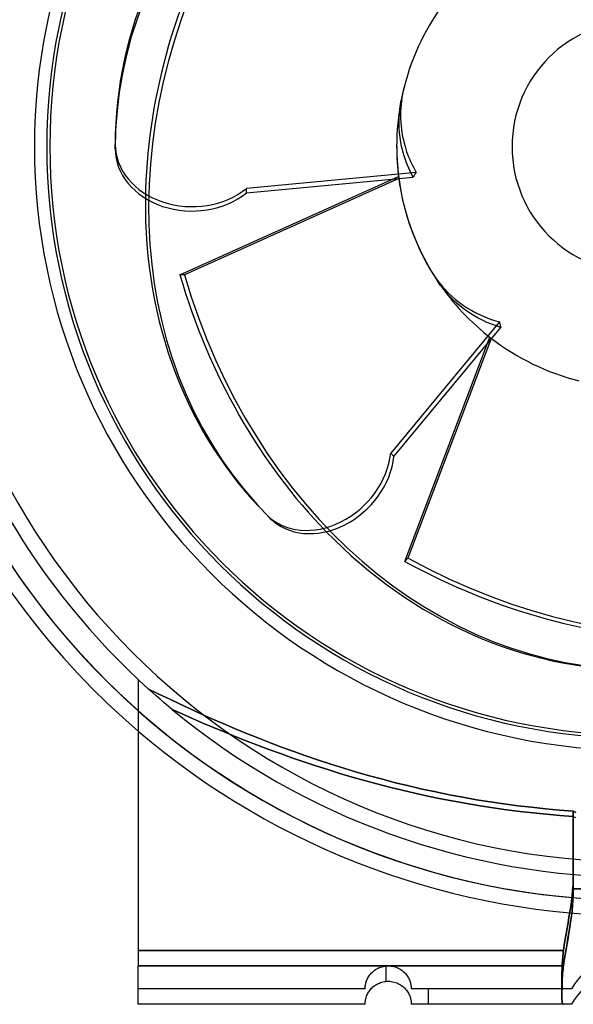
# Model space of a CAD drawing. Header units: millimetres. Extents: x -174 to 100, y -112 to 100.
# Tile 2 of 4: x -80 to -8, y -112 to 17. Entities that reach past the tile are written whole.
import ezdxf

# ---------------------------------------------------------------- set-up
doc = ezdxf.new("R2010")
doc.units = ezdxf.units.MM
doc.layers.add('HIDDEN', color=7, linetype='Continuous')
doc.layers.add('THICK', color=7, linetype='Continuous')

msp = doc.modelspace()

# ---------------------------------------------------------------- linework, layer by layer
at = {"layer": 'HIDDEN'}
for p, q in [((-31, 4.87), (-30.92, 5.46)), ((-30.92, 5.46), (-30.82, 6.03)), ((-31.09, 3.65), (-31.05, 4.27)), ((-31.05, 4.27), (-31, 4.87)), ((-31.09, 3.03), (-31.09, 3.65)), ((-31.07, 2.4), (-31.09, 3.03)), ((-31.03, 1.78), (-31.07, 2.4)), ((-30.96, 1.17), (-31.03, 1.78)), ((-30.86, 0.57), (-30.96, 1.17)), ((-30.75, 0), (-30.86, 0.57)), ((-30.65, -0.39), (-30.75, 0)), ((-30.55, -0.78), (-30.65, -0.39)), ((-30.43, -1.18), (-30.55, -0.78)), ((-30.3, -1.59), (-30.43, -1.18)), ((-30.15, -1.99), (-30.3, -1.59)), ((-30, -2.4), (-30.15, -1.99)), ((-29.83, -2.8), (-30, -2.4)), ((-29.64, -3.2), (-29.83, -2.8)), ((-29.45, -3.59), (-29.64, -3.2)), ((-29.25, -3.98), (-29.45, -3.59)), ((-59.59, -16.68), (-31.16, -3.89)), ((-31.13, -4.14), (-59, -16.68)), ((-59, -16.68), (-59.59, -16.68)), ((-25.73, -17.99), (-26.05, -17.52)), ((-25.37, -18.46), (-25.73, -17.99)), ((-24.99, -18.93), (-25.37, -18.46)), ((-24.58, -19.38), (-24.99, -18.93)), ((-24.15, -19.82), (-24.58, -19.38)), ((-23.7, -20.25), (-24.15, -19.82)), ((-23.24, -20.65), (-23.7, -20.25)), ((-22.76, -21.03), (-23.24, -20.65)), ((-22.28, -21.38), (-22.76, -21.03)), ((-21.8, -21.71), (-22.28, -21.38)), ((-21.3, -22.01), (-21.8, -21.71)), ((-20.78, -22.3), (-21.3, -22.01)), ((-20.23, -22.58), (-20.78, -22.3)), ((-19.66, -22.85), (-20.23, -22.58)), ((-19.07, -23.09), (-19.66, -22.85)), ((-18.47, -23.3), (-19.07, -23.09)), ((-17.87, -23.5), (-18.47, -23.3)), ((-30.34, -53.93), (-19.28, -24.78)), ((-19.09, -24.93), (-29.93, -53.51)), ((-29.93, -53.51), (-30.34, -53.93)), ((-65, -69.28), (-65, -69.28)), ((-65, -69.28), (-65, -69.28)), ((-63.15, -70.97), (-63.65, -70.53)), ((-62.34, -71.16), (-63.65, -70.53)), ((-62.65, -71.41), (-63.15, -70.97)), ((-62.15, -71.85), (-62.65, -71.41)), ((-61, -71.8), (-62.34, -71.16)), ((-61.63, -72.29), (-62.15, -71.85)), ((-61.12, -72.73), (-61.63, -72.29)), ((-60.59, -73.17), (-61.12, -72.73)), ((-59.64, -72.45), (-61, -71.8)), ((-58.26, -73.09), (-59.64, -72.45)), ((-59.28, -73.75), (-60.59, -73.17)), ((-60.59, -73.17), (-59.28, -73.75)), ((-57.94, -74.34), (-59.28, -73.75)), ((-59.28, -73.75), (-57.94, -74.34)), ((-56.85, -73.73), (-58.26, -73.09)), ((-55.42, -74.37), (-56.85, -73.73)), ((-56.59, -74.93), (-57.94, -74.34)), ((-57.94, -74.34), (-56.59, -74.93)), ((-55.21, -75.51), (-56.59, -74.93)), ((-56.59, -74.93), (-55.21, -75.51)), ((-53.96, -75), (-55.42, -74.37)), ((-53.81, -76.09), (-55.21, -75.51)), ((-55.21, -75.51), (-53.81, -76.09)), ((-52.49, -75.63), (-53.96, -75)), ((-52.39, -76.67), (-53.81, -76.09)), ((-53.81, -76.09), (-52.39, -76.67)), ((-50.99, -76.24), (-52.49, -75.63)), ((-50.95, -77.24), (-52.39, -76.67)), ((-52.39, -76.67), (-50.95, -77.24)), ((-49.47, -76.86), (-50.99, -76.24)), ((-49.49, -77.81), (-50.95, -77.24)), ((-50.95, -77.24), (-49.49, -77.81)), ((-48.02, -78.36), (-49.49, -77.81)), ((-49.49, -77.81), (-48.02, -78.36)), ((-47.93, -77.46), (-49.47, -76.86)), ((-46.37, -78.05), (-47.93, -77.46)), ((-44.79, -78.63), (-46.37, -78.05)), ((-46.52, -78.91), (-48.02, -78.36)), ((-48.02, -78.36), (-46.52, -78.91)), ((-45.01, -79.45), (-46.52, -78.91)), ((-46.52, -78.91), (-45.01, -79.45)), ((-43.19, -79.19), (-44.79, -78.63)), ((-41.58, -79.74), (-43.19, -79.19)), ((-43.48, -79.98), (-45.01, -79.45)), ((-45.01, -79.45), (-43.48, -79.98)), ((-41.93, -80.49), (-43.48, -79.98)), ((-43.48, -79.98), (-41.93, -80.49)), ((-40.37, -80.99), (-41.93, -80.49)), ((-41.93, -80.49), (-40.37, -80.99)), ((-39.94, -80.28), (-41.58, -79.74)), ((-38.29, -80.79), (-39.94, -80.28)), ((-38.79, -81.48), (-40.37, -80.99)), ((-40.37, -80.99), (-38.79, -81.48)), ((-37.2, -81.95), (-38.79, -81.48)), ((-38.79, -81.48), (-37.2, -81.95)), ((-36.62, -81.3), (-38.29, -80.79)), ((-34.94, -81.78), (-36.62, -81.3)), ((-33.24, -82.24), (-34.94, -81.78)), ((-35.59, -82.41), (-37.2, -81.95)), ((-37.2, -81.95), (-35.59, -82.41)), ((-33.97, -82.85), (-35.59, -82.41)), ((-35.59, -82.41), (-33.97, -82.85)), ((-32.33, -83.27), (-33.97, -82.85)), ((-33.97, -82.85), (-32.33, -83.27)), ((-31.53, -82.69), (-33.24, -82.24)), ((-29.81, -83.11), (-31.53, -82.69)), ((-28.07, -83.51), (-29.81, -83.11)), ((-30.68, -83.68), (-32.33, -83.27)), ((-32.33, -83.27), (-30.68, -83.68)), ((-29.02, -84.06), (-30.68, -83.68)), ((-30.68, -83.68), (-29.02, -84.06)), ((-27.35, -84.43), (-29.02, -84.06)), ((-29.02, -84.06), (-27.35, -84.43)), ((-26.32, -83.89), (-28.07, -83.51)), ((-25.66, -84.78), (-27.35, -84.43)), ((-27.35, -84.43), (-25.66, -84.78)), ((-24.56, -84.25), (-26.32, -83.89)), ((-22.8, -84.59), (-24.56, -84.25)), ((-23.97, -85.11), (-25.66, -84.78)), ((-25.66, -84.78), (-23.97, -85.11)), ((-22.27, -85.41), (-23.97, -85.11)), ((-23.97, -85.11), (-22.27, -85.41)), ((-21.02, -84.9), (-22.8, -84.59)), ((-20.56, -85.7), (-22.27, -85.41)), ((-22.27, -85.41), (-20.56, -85.7)), ((-19.24, -85.18), (-21.02, -84.9)), ((-18.84, -85.96), (-20.56, -85.7)), ((-20.56, -85.7), (-18.84, -85.96)), ((-17.45, -85.44), (-19.24, -85.18)), ((-15.65, -85.68), (-17.45, -85.44)), ((-13.85, -85.89), (-15.65, -85.68)), ((-17.12, -86.21), (-18.84, -85.96)), ((-18.84, -85.96), (-17.12, -86.21)), ((-15.39, -86.42), (-17.12, -86.21)), ((-17.12, -86.21), (-15.39, -86.42)), ((-13.66, -86.62), (-15.39, -86.42)), ((-15.39, -86.42), (-13.66, -86.62)), ((-12.05, -86.08), (-13.85, -85.89)), ((-11.92, -86.79), (-13.66, -86.62)), ((-13.66, -86.62), (-11.92, -86.79)), ((-10.24, -86.24), (-12.05, -86.08)), ((-10.17, -86.94), (-11.92, -86.79)), ((-11.92, -86.79), (-10.17, -86.94)), ((-8.43, -86.37), (-10.24, -86.24)), ((-8.43, -87.07), (-10.17, -86.94)), ((-10.17, -86.94), (-8.43, -87.07)), ((-8.11, -86.57), (-8.43, -86.37)), ((-8.43, -86.37), (-8.43, -96.5)), ((-8.1, -87.27), (-8.43, -87.07)), ((-8.43, -94.5), (-8.44, -95.22)), ((-8.44, -95.22), (-8.43, -94.5)), ((-8.47, -95.93), (-8.52, -96.64)), ((-8.52, -96.65), (-8.47, -95.93)), ((-8.44, -95.22), (-8.47, -95.93)), ((-8.47, -95.93), (-8.44, -95.22)), ((-8.52, -96.64), (-8.59, -97.35)), ((-8.59, -97.36), (-8.52, -96.65)), ((-8.45, -97.22), (-8.48, -97.93)), ((-8.43, -96.5), (-8.45, -97.22)), ((-8.43, -96.5), (0, -96.5)), ((-8.68, -98.06), (-8.77, -98.77)), ((-8.77, -98.77), (-8.68, -98.07)), ((-8.59, -97.35), (-8.68, -98.06)), ((-8.68, -98.07), (-8.59, -97.36)), ((-8.48, -97.93), (-8.53, -98.64)), ((-8.88, -99.48), (-9, -100.19)), ((-9, -100.19), (-8.88, -99.48)), ((-8.77, -98.77), (-8.88, -99.48)), ((-8.88, -99.48), (-8.77, -98.77)), ((-8.6, -99.35), (-8.68, -100.06)), ((-8.53, -98.64), (-8.6, -99.35)), ((-9.12, -100.9), (-9.25, -101.62)), ((-9.25, -101.62), (-9.12, -100.9)), ((-9, -100.19), (-9.12, -100.9)), ((-9.12, -100.9), (-9, -100.19)), ((-8.78, -100.77), (-8.89, -101.48)), ((-8.68, -100.06), (-8.78, -100.77)), ((-9.37, -102.33), (-9.49, -103.05)), ((-9.49, -103.05), (-9.37, -102.33)), ((-9.25, -101.62), (-9.37, -102.33)), ((-9.37, -102.33), (-9.25, -101.62)), ((-9, -102.19), (-9.12, -102.9)), ((-8.89, -101.48), (-9, -102.19)), ((-9.49, -103.05), (-9.61, -103.77)), ((-9.61, -103.77), (-9.49, -103.05)), ((-9.25, -103.61), (-9.37, -104.33)), ((-9.12, -102.9), (-9.25, -103.61)), ((-9.71, -104.5), (-65, -104.5)), ((-65, -104.5), (-9.71, -104.5)), ((-9.74, -104.74), (-9.77, -104.97)), ((-9.77, -104.97), (-9.74, -104.74)), ((-9.71, -104.5), (-9.74, -104.74)), ((-9.74, -104.74), (-9.71, -104.5)), ((-9.61, -103.77), (-9.71, -104.5)), ((-9.71, -104.5), (-9.61, -103.77)), ((-9.37, -104.33), (-9.49, -105.05)), ((-9.86, -106.13), (-9.88, -106.35)), ((-9.88, -106.35), (-9.86, -106.13)), ((-9.85, -105.9), (-9.86, -106.13)), ((-9.86, -106.13), (-9.85, -105.9)), ((-9.83, -105.67), (-9.85, -105.9)), ((-9.85, -105.9), (-9.83, -105.67)), ((-9.81, -105.44), (-9.83, -105.67)), ((-9.83, -105.67), (-9.81, -105.44)), ((-9.79, -105.21), (-9.81, -105.44)), ((-9.81, -105.44), (-9.79, -105.21)), ((-9.77, -104.97), (-9.79, -105.21)), ((-9.79, -105.21), (-9.77, -104.97)), ((-9.61, -105.77), (-9.71, -106.5)), ((-9.49, -105.05), (-9.61, -105.77)), ((-65, -106.5), (-9.71, -106.5)), ((-34.77, -107.54), (-34.66, -107.42)), ((-34.66, -107.42), (-34.54, -107.3)), ((-34.54, -107.3), (-34.41, -107.19)), ((-34.41, -107.19), (-34.28, -107.08)), ((-34.28, -107.08), (-34.13, -106.98)), ((-34.13, -106.98), (-33.98, -106.89)), ((-33.98, -106.89), (-33.82, -106.81)), ((-33.82, -106.81), (-33.66, -106.73)), ((-33.66, -106.73), (-33.48, -106.67)), ((-33.48, -106.67), (-33.31, -106.61)), ((-33.31, -106.61), (-33.13, -106.57)), ((-33.13, -106.57), (-32.94, -106.53)), ((-32.94, -106.53), (-32.75, -106.51)), ((-32.75, -106.51), (-32.56, -106.5)), ((-32.75, -108.51), (-32.75, -106.51)), ((-32.75, -108.51), (-32.75, -106.51)), ((-32.56, -106.5), (-32.36, -106.5)), ((-32.36, -106.5), (-32.17, -106.52)), ((-32.17, -106.52), (-31.97, -106.55)), ((-31.97, -106.55), (-31.78, -106.59)), ((-31.78, -106.59), (-31.58, -106.64)), ((-31.58, -106.64), (-31.39, -106.71)), ((-31.39, -106.71), (-31.21, -106.79)), ((-31.21, -106.79), (-31.03, -106.89)), ((-31.03, -106.89), (-30.86, -106.99)), ((-30.86, -106.99), (-30.69, -107.11)), ((-30.69, -107.11), (-30.54, -107.23)), ((-30.54, -107.23), (-30.4, -107.36)), ((-30.4, -107.36), (-30.26, -107.5)), ((-30.26, -107.5), (-30.15, -107.64)), ((-9.91, -107.2), (-9.92, -107.4)), ((-9.92, -107.4), (-9.91, -107.2)), ((-9.92, -107.4), (-9.92, -107.59)), ((-9.92, -107.59), (-9.92, -107.4)), ((-9.9, -107), (-9.91, -107.2)), ((-9.91, -107.2), (-9.9, -107)), ((-9.89, -106.57), (-9.9, -106.79)), ((-9.9, -106.79), (-9.89, -106.57)), ((-9.9, -106.79), (-9.9, -107)), ((-9.9, -107), (-9.9, -106.79)), ((-9.88, -106.35), (-9.89, -106.57)), ((-9.89, -106.57), (-9.88, -106.35)), ((-9.82, -107.44), (-9.84, -107.67)), ((-9.79, -107.21), (-9.82, -107.44)), ((-9.77, -106.97), (-9.79, -107.21)), ((-9.74, -106.74), (-9.77, -106.97)), ((-9.71, -106.5), (-9.74, -106.74)), ((-35.42, -108.82), (-35.39, -108.7)), ((-35.39, -108.7), (-35.36, -108.58)), ((-35.36, -108.58), (-35.31, -108.46)), ((-35.31, -108.46), (-35.26, -108.33)), ((-35.26, -108.33), (-35.2, -108.2)), ((-35.2, -108.2), (-35.14, -108.07)), ((-35.14, -108.07), (-35.06, -107.93)), ((-35.06, -107.93), (-34.97, -107.8)), ((-34.97, -107.8), (-34.88, -107.67)), ((-34.88, -107.67), (-34.77, -107.54)), ((-30.15, -107.64), (-30.04, -107.78)), ((-30.04, -107.78), (-29.95, -107.92)), ((-29.95, -107.92), (-29.87, -108.06)), ((-29.87, -108.06), (-29.8, -108.2)), ((-29.8, -108.2), (-29.74, -108.33)), ((-29.74, -108.33), (-29.69, -108.46)), ((-29.69, -108.46), (-29.64, -108.58)), ((-29.64, -108.58), (-29.61, -108.7)), ((-29.61, -108.7), (-29.58, -108.82)), ((-9.92, -107.59), (-9.92, -107.77)), ((-9.92, -107.77), (-9.92, -107.59)), ((-9.92, -107.77), (-9.92, -107.95)), ((-9.92, -107.95), (-9.92, -107.77)), ((-9.92, -107.95), (-9.92, -108.12)), ((-9.92, -108.12), (-9.92, -107.95)), ((-9.92, -108.12), (-9.92, -108.28)), ((-9.92, -108.28), (-9.92, -108.12)), ((-9.92, -108.28), (-9.92, -108.43)), ((-9.92, -108.43), (-9.92, -108.28)), ((-9.92, -108.43), (-9.92, -108.57)), ((-9.92, -108.57), (-9.92, -108.43)), ((-9.92, -108.57), (-9.92, -108.7)), ((-9.92, -108.7), (-9.92, -108.57)), ((-9.92, -108.7), (-9.91, -108.83)), ((-9.91, -108.83), (-9.92, -108.7)), ((-9.9, -108.79), (-9.91, -109)), ((-9.89, -108.57), (-9.9, -108.79)), ((-9.88, -108.35), (-9.89, -108.57)), ((-9.87, -108.13), (-9.88, -108.35)), ((-9.85, -107.9), (-9.87, -108.13)), ((-9.84, -107.67), (-9.85, -107.9)), ((-65, -109.5), (-65, -109.5)), ((-35.5, -109.5), (-65, -109.5)), ((-35.5, -109.35), (-35.49, -109.28)), ((-35.5, -109.4), (-35.5, -109.35)), ((-35.5, -109.44), (-35.5, -109.4)), ((-35.5, -109.47), (-35.5, -109.44)), ((-35.5, -109.49), (-35.5, -109.47)), ((-35.5, -109.5), (-35.5, -109.49)), ((-35.5, -109.5), (-35.5, -109.5)), ((-35.49, -109.2), (-35.48, -109.12)), ((-35.49, -109.28), (-35.49, -109.2)), ((-35.48, -109.12), (-35.46, -109.03)), ((-35.46, -109.03), (-35.44, -108.93)), ((-35.44, -108.93), (-35.42, -108.82)), ((-29.58, -108.82), (-29.56, -108.93)), ((-29.56, -108.93), (-29.54, -109.03)), ((-29.54, -109.03), (-29.52, -109.12)), ((-29.52, -109.12), (-29.51, -109.21)), ((-29.51, -109.21), (-29.51, -109.28)), ((-29.51, -109.28), (-29.5, -109.35)), ((-29.5, -109.35), (-29.5, -109.4)), ((-29.5, -109.4), (-29.5, -109.44)), ((-29.5, -109.44), (-29.5, -109.47)), ((-29.5, -109.47), (-29.5, -109.49)), ((-29.5, -109.49), (-29.5, -109.5)), ((-29.5, -109.5), (-29.5, -109.5)), ((-29.5, -109.5), (-29.5, -109.5)), ((-29.5, -109.5), (-29.5, -109.5)), ((-9.74, -109.5), (-29.5, -109.5)), ((-27.25, -111.5), (-27.25, -109.5)), ((-27.25, -111.5), (-27.25, -109.5)), ((-9.91, -109.2), (-9.92, -109.4)), ((-9.92, -109.4), (-9.92, -109.59)), ((-9.92, -109.59), (-9.92, -109.77)), ((-9.92, -109.77), (-9.92, -109.95)), ((-9.92, -109.95), (-9.92, -110.12)), ((-9.91, -108.83), (-9.9, -108.94)), ((-9.9, -108.94), (-9.91, -108.83)), ((-9.91, -109), (-9.91, -109.2)), ((-9.9, -108.94), (-9.9, -109.05)), ((-9.9, -109.05), (-9.9, -108.94)), ((-9.9, -109.05), (-9.89, -109.14)), ((-9.89, -109.14), (-9.9, -109.05)), ((-9.89, -109.14), (-9.88, -109.22)), ((-9.88, -109.22), (-9.89, -109.14)), ((-9.88, -109.22), (-9.86, -109.3)), ((-9.86, -109.3), (-9.88, -109.22)), ((-9.86, -109.3), (-9.85, -109.36)), ((-9.85, -109.36), (-9.86, -109.3)), ((-9.85, -109.36), (-9.83, -109.41)), ((-9.83, -109.41), (-9.85, -109.36)), ((-9.83, -109.41), (-9.81, -109.45)), ((-9.81, -109.45), (-9.83, -109.41)), ((-9.81, -109.45), (-9.79, -109.48)), ((-9.79, -109.48), (-9.81, -109.45)), ((-9.79, -109.48), (-9.77, -109.49)), ((-9.77, -109.49), (-9.79, -109.48)), ((-9.77, -109.49), (-9.74, -109.5)), ((-9.74, -109.5), (-9.77, -109.49)), ((-9.61, -109.5), (-9.74, -109.5)), ((-9.47, -109.5), (-9.61, -109.5)), ((-9.33, -109.5), (-9.47, -109.5)), ((-9.19, -109.5), (-9.33, -109.5)), ((-9.05, -109.5), (-9.19, -109.5)), ((-8.92, -109.5), (-9.05, -109.5)), ((-8.81, -109.5), (-8.92, -109.5)), ((-8.73, -109.5), (-8.81, -109.5)), ((-8.68, -109.5), (-8.73, -109.5)), ((-8.66, -109.5), (-8.68, -109.5)), ((-8.66, -109.5), (-8.66, -109.5)), ((-9.92, -110.12), (-9.92, -110.28)), ((-9.92, -110.28), (-9.92, -110.43)), ((-9.92, -110.43), (-9.92, -110.57)), ((-9.92, -110.57), (-9.92, -110.7)), ((-9.92, -110.7), (-9.91, -110.83)), ((-9.91, -110.83), (-9.91, -110.94)), ((-9.91, -110.94), (-9.9, -111.05)), ((-9.9, -111.05), (-9.89, -111.14)), ((-9.89, -111.14), (-9.88, -111.22)), ((-9.88, -111.22), (-9.87, -111.3)), ((-9.87, -111.3), (-9.85, -111.36)), ((-9.85, -111.36), (-9.84, -111.41)), ((-65, -111.5), (-65, -111.5)), ((-35.5, -111.5), (-35.5, -111.5)), ((-29.5, -111.5), (-29.5, -111.5)), ((-29.5, -111.5), (-29.5, -111.5)), ((-29.5, -111.5), (-29.5, -111.5)), ((-9.84, -111.41), (-9.82, -111.45)), ((-9.82, -111.45), (-9.79, -111.48)), ((-9.79, -111.48), (-9.77, -111.49)), ((-9.77, -111.49), (-9.74, -111.5)), ((-8.66, -111.5), (-8.66, -111.5))]:
    msp.add_line(p, q, dxfattribs=at)
for centre, radius, start, end in [((0, 0), 98, 0, 180), ((0, 0), 98, 0, 180), ((0, 0), 98, 0, 180), ((0, 0), 93, 90, 270), ((0, 0), 76.9, 0, 180), ((0, 0), 31.4, 168.9259, 180), ((0, 0), 98, 180, 270), ((0, 0), 98, 180, 270), ((0, 0), 76.9, 180, 270), ((0, 0), 31.4, 180, 187.604), ((0, 0), 98, 180, 270), ((0, 0), 31.4, 213.9259, 232.604), ((0, 0), 98, 228.4506, 270), ((0, 0), 95, 230.3697, 270), ((0, 0), 100, 229.4584, 270), ((0, -114.5), 10, 90, 150)]:
    msp.add_arc(centre, radius, start, end, dxfattribs=at)
for centre, major_axis, ratio, start_param, end_param in [((10, -0.29), (78, 0), 0.809017, 1.919862, 3.141593), ((7.28, 6.86), (55.15, 55.15), 0.809017, 1.919862, 3.141593), ((6.86, 7.28), (-55.15, -55.15), 0.809017, -1.22173, -0.691958), ((0, 0), (0, 31.4), 1, 1.321977, 1.377517), ((0, 0), (-22.2, 22.2), 1, 0.785398, 1.377517), ((-0.29, 10), (0, -78), 0.809017, -1.22173, -0.691958), ((0.29, 10), (0, 78), 0.809017, 1.919862, 3.141593), ((-6.86, 7.28), (-55.15, 55.15), 0.809017, 1.919862, 3.141593), ((-7.28, 6.86), (55.15, -55.15), 0.809017, -1.22173, -0.691958)]:
    msp.add_ellipse(centre, major_axis=major_axis, ratio=ratio, start_param=start_param, end_param=end_param, dxfattribs=at)
at = {"layer": 'THICK'}
for p, q in [((-30.43, 7.73), (-30.54, 7.27)), ((-30.64, 6.82), (-30.71, 6.37)), ((-30.54, 7.27), (-30.64, 6.82)), ((-30.83, 5.49), (-30.86, 5.05)), ((-30.78, 5.92), (-30.83, 5.49)), ((-30.71, 6.37), (-30.78, 5.92)), ((-30.89, 4.59), (-30.9, 4.13)), ((-30.9, 4.13), (-30.89, 3.66)), ((-30.86, 5.05), (-30.89, 4.59)), ((-30.89, 3.66), (-30.87, 3.19)), ((-30.87, 3.19), (-30.83, 2.72)), ((-30.83, 2.72), (-30.78, 2.25)), ((-30.78, 2.25), (-30.71, 1.78)), ((-30.71, 1.78), (-30.63, 1.32)), ((-30.63, 1.32), (-30.53, 0.87)), ((-68, -0.29), (-68, 0.29)), ((-30.53, 0.87), (-30.43, 0.43)), ((-30.43, 0.43), (-30.31, 0)), ((-30.31, 0), (-30.21, -0.33)), ((-30.21, -0.33), (-30.1, -0.66)), ((-30.1, -0.66), (-29.98, -1)), ((-29.98, -1), (-29.85, -1.33)), ((-29.85, -1.33), (-29.7, -1.68)), ((-29.7, -1.68), (-29.55, -2.02)), ((-29.55, -2.02), (-29.39, -2.36)), ((-29.39, -2.36), (-29.22, -2.69)), ((-28.86, -3.35), (-50.93, -5.43)), ((-29.22, -2.69), (-29.05, -3.03)), ((-29.13, -3.77), (-29.19, -3.87)), ((-29.06, -3.66), (-29.13, -3.77)), ((-28.99, -3.56), (-29.06, -3.66)), ((-29.05, -3.03), (-28.86, -3.35)), ((-28.93, -3.46), (-28.99, -3.56)), ((-28.86, -3.35), (-28.93, -3.46)), ((-50.93, -6.01), (-29.25, -3.98)), ((-29.19, -3.87), (-29.25, -3.98)), ((-50.93, -6.01), (-50.93, -5.43)), ((-26.99, -16.05), (-26.64, -16.6)), ((-26.64, -16.6), (-26.29, -17.12)), ((-26.29, -17.12), (-25.92, -17.61)), ((-25.92, -17.61), (-25.54, -18.08)), ((-25.54, -18.08), (-25.13, -18.54)), ((-25.13, -18.54), (-24.69, -19)), ((-24.69, -19), (-24.22, -19.44)), ((-24.22, -19.44), (-23.73, -19.87)), ((-23.73, -19.87), (-23.23, -20.27)), ((-23.23, -20.27), (-22.7, -20.65)), ((-22.7, -20.65), (-22.17, -21)), ((-22.17, -21), (-21.64, -21.31)), ((-21.64, -21.31), (-21.1, -21.6)), ((-21.1, -21.6), (-20.54, -21.88)), ((-18.03, -22.78), (-32.17, -39.85)), ((-20.54, -21.88), (-19.94, -22.14)), ((-19.94, -22.14), (-19.32, -22.38)), ((-19.32, -22.38), (-18.68, -22.59)), ((-18.68, -22.59), (-18.03, -22.78)), ((-18.03, -22.78), (-18.01, -22.9)), ((-18.01, -22.9), (-17.99, -23.02)), ((-17.99, -23.02), (-17.96, -23.14)), ((-31.76, -40.27), (-17.87, -23.5)), ((-17.96, -23.14), (-17.93, -23.26)), ((-17.93, -23.26), (-17.9, -23.38)), ((-17.9, -23.38), (-17.87, -23.5)), ((-31.76, -40.27), (-32.17, -39.85)), ((-47.88, -48.29), (-48.29, -47.88)), ((-65, -69.28), (-65, -106.5)), ((-63.65, -70.53), (-62.34, -71.16)), ((-62.34, -71.16), (-61, -71.8)), ((-61, -71.8), (-59.64, -72.45)), ((-59.64, -72.45), (-58.26, -73.09)), ((-58.26, -73.09), (-56.85, -73.73)), ((-56.85, -73.73), (-55.42, -74.37)), ((-55.42, -74.37), (-53.96, -75)), ((-53.96, -75), (-52.49, -75.63)), ((-52.49, -75.63), (-50.99, -76.24)), ((-50.99, -76.24), (-49.47, -76.86)), ((-49.47, -76.86), (-47.93, -77.46)), ((-47.93, -77.46), (-46.37, -78.05)), ((-46.37, -78.05), (-44.79, -78.63)), ((-44.79, -78.63), (-43.19, -79.19)), ((-43.19, -79.19), (-41.58, -79.74)), ((-41.58, -79.74), (-39.94, -80.28)), ((-39.94, -80.28), (-38.29, -80.79)), ((-38.29, -80.79), (-36.62, -81.3)), ((-36.62, -81.3), (-34.94, -81.78)), ((-34.94, -81.78), (-33.24, -82.24)), ((-33.24, -82.24), (-31.53, -82.69)), ((-31.53, -82.69), (-29.81, -83.11)), ((-29.81, -83.11), (-28.07, -83.51)), ((-28.07, -83.51), (-26.32, -83.89)), ((-26.32, -83.89), (-24.56, -84.25)), ((-24.56, -84.25), (-22.8, -84.59)), ((-22.8, -84.59), (-21.02, -84.9)), ((-21.02, -84.9), (-19.24, -85.18)), ((-19.24, -85.18), (-17.45, -85.44)), ((-17.45, -85.44), (-15.65, -85.68)), ((-15.65, -85.68), (-13.85, -85.89)), ((-13.85, -85.89), (-12.05, -86.08)), ((-12.05, -86.08), (-10.24, -86.24)), ((-10.24, -86.24), (-8.43, -86.37)), ((-8.43, -86.37), (-8.11, -86.57)), ((-8.43, -96.5), (-8.43, -86.37)), ((-8.48, -97.93), (-8.45, -97.22)), ((-8.45, -97.22), (-8.43, -96.5)), ((0, -96.5), (-8.43, -96.5)), ((-8.53, -98.65), (-8.48, -97.93)), ((-8.68, -100.07), (-8.6, -99.36)), ((-8.6, -99.36), (-8.53, -98.65)), ((-8.89, -101.48), (-8.78, -100.77)), ((-8.78, -100.77), (-8.68, -100.07)), ((-9.13, -102.9), (-9, -102.19)), ((-9, -102.19), (-8.89, -101.48)), ((-9.37, -104.33), (-9.25, -103.62)), ((-9.25, -103.62), (-9.13, -102.9)), ((-9.49, -105.05), (-9.37, -104.33)), ((-9.71, -106.5), (-9.61, -105.77)), ((-9.61, -105.77), (-9.49, -105.05)), ((-65, -106.87), (-65, -106.5)), ((-9.71, -106.5), (-65, -106.5)), ((-65, -107.25), (-65, -106.87)), ((-65, -107.62), (-65, -107.25)), ((-9.84, -107.67), (-9.82, -107.44)), ((-9.82, -107.44), (-9.79, -107.21)), ((-9.79, -107.21), (-9.77, -106.97)), ((-9.77, -106.97), (-9.74, -106.74)), ((-9.74, -106.74), (-9.71, -106.5)), ((-65, -107.98), (-65, -107.62)), ((-65, -108.31), (-65, -107.98)), ((-65, -108.63), (-65, -108.31)), ((-65, -108.95), (-65, -108.63)), ((-33.95, -108.87), (-33.8, -108.8)), ((-33.8, -108.8), (-33.65, -108.73)), ((-33.65, -108.73), (-33.49, -108.67)), ((-33.49, -108.67), (-33.32, -108.62)), ((-33.32, -108.62), (-33.16, -108.57)), ((-33.16, -108.57), (-32.98, -108.54)), ((-32.98, -108.54), (-32.81, -108.52)), ((-32.81, -108.52), (-32.64, -108.5)), ((-32.64, -108.5), (-32.46, -108.5)), ((-32.46, -108.5), (-32.28, -108.51)), ((-32.28, -108.51), (-32.1, -108.53)), ((-32.1, -108.53), (-31.92, -108.56)), ((-31.92, -108.56), (-31.74, -108.6)), ((-31.74, -108.6), (-31.57, -108.65)), ((-31.57, -108.65), (-31.39, -108.71)), ((-31.39, -108.71), (-31.22, -108.79)), ((-31.22, -108.79), (-31.06, -108.87)), ((-9.91, -109), (-9.9, -108.79)), ((-9.9, -108.79), (-9.89, -108.57)), ((-9.89, -108.57), (-9.88, -108.35)), ((-9.88, -108.35), (-9.87, -108.13)), ((-9.87, -108.13), (-9.85, -107.9)), ((-9.85, -107.9), (-9.84, -107.67)), ((-65, -109.25), (-65, -108.95)), ((-65, -109.52), (-65, -109.25)), ((-65, -109.77), (-65, -109.52)), ((-65, -109.99), (-65, -109.77)), ((-65, -110.21), (-65, -109.99)), ((-35.2, -110.19), (-35.14, -110.07)), ((-35.14, -110.07), (-35.07, -109.94)), ((-35.07, -109.94), (-34.99, -109.82)), ((-34.99, -109.82), (-34.9, -109.7)), ((-34.9, -109.7), (-34.8, -109.58)), ((-34.8, -109.58), (-34.7, -109.46)), ((-34.7, -109.46), (-34.59, -109.35)), ((-34.59, -109.35), (-34.48, -109.24)), ((-34.48, -109.24), (-34.35, -109.14)), ((-34.35, -109.14), (-34.23, -109.05)), ((-34.23, -109.05), (-34.09, -108.96)), ((-34.09, -108.96), (-33.95, -108.87)), ((-31.06, -108.87), (-30.9, -108.96)), ((-30.9, -108.96), (-30.75, -109.06)), ((-30.75, -109.06), (-30.61, -109.17)), ((-30.61, -109.17), (-30.47, -109.29)), ((-30.47, -109.29), (-30.35, -109.41)), ((-30.35, -109.41), (-30.23, -109.53)), ((-30.23, -109.53), (-30.13, -109.66)), ((-30.13, -109.66), (-30.04, -109.79)), ((-30.04, -109.79), (-29.95, -109.92)), ((-29.95, -109.92), (-29.88, -110.04)), ((-29.88, -110.04), (-29.81, -110.17)), ((-9.93, -110.12), (-9.92, -109.95)), ((-9.92, -109.4), (-9.91, -109.2)), ((-9.92, -109.59), (-9.92, -109.4)), ((-9.92, -109.77), (-9.92, -109.59)), ((-9.92, -109.95), (-9.92, -109.77)), ((-9.91, -109.2), (-9.91, -109)), ((-65, -110.41), (-65, -110.21)), ((-65, -110.6), (-65, -110.41)), ((-65, -110.76), (-65, -110.6)), ((-65, -110.91), (-65, -110.76)), ((-65, -111.03), (-65, -110.91)), ((-65, -111.14), (-65, -111.03)), ((-65, -111.24), (-65, -111.14)), ((-65, -111.32), (-65, -111.24)), ((-65, -111.39), (-65, -111.32)), ((-35.5, -111.36), (-35.49, -111.3)), ((-35.5, -111.41), (-35.5, -111.36)), ((-35.49, -111.23), (-35.48, -111.15)), ((-35.49, -111.3), (-35.49, -111.23)), ((-35.48, -111.15), (-35.47, -111.07)), ((-35.47, -111.07), (-35.45, -110.98)), ((-35.45, -110.98), (-35.43, -110.88)), ((-35.43, -110.88), (-35.41, -110.77)), ((-35.41, -110.77), (-35.38, -110.66)), ((-35.38, -110.66), (-35.35, -110.55)), ((-35.35, -110.55), (-35.3, -110.43)), ((-35.3, -110.43), (-35.26, -110.31)), ((-35.26, -110.31), (-35.2, -110.19)), ((-29.81, -110.17), (-29.75, -110.3)), ((-29.75, -110.3), (-29.7, -110.42)), ((-29.7, -110.42), (-29.66, -110.54)), ((-29.66, -110.54), (-29.62, -110.66)), ((-29.62, -110.66), (-29.59, -110.77)), ((-29.59, -110.77), (-29.57, -110.87)), ((-29.57, -110.87), (-29.55, -110.97)), ((-29.55, -110.97), (-29.53, -111.06)), ((-29.53, -111.06), (-29.52, -111.15)), ((-29.52, -111.15), (-29.51, -111.22)), ((-29.51, -111.22), (-29.51, -111.29)), ((-29.51, -111.29), (-29.5, -111.35)), ((-29.5, -111.35), (-29.5, -111.4)), ((-9.92, -110.28), (-9.93, -110.12)), ((-9.92, -110.43), (-9.92, -110.28)), ((-9.92, -110.57), (-9.92, -110.43)), ((-9.92, -110.7), (-9.92, -110.57)), ((-9.91, -110.83), (-9.92, -110.7)), ((-9.91, -110.94), (-9.91, -110.83)), ((-9.9, -111.05), (-9.91, -110.94)), ((-9.89, -111.14), (-9.9, -111.05)), ((-9.88, -111.22), (-9.89, -111.14)), ((-9.87, -111.3), (-9.88, -111.22)), ((-9.85, -111.36), (-9.87, -111.3)), ((-9.83, -111.41), (-9.85, -111.36)), ((-65, -111.44), (-65, -111.39)), ((-65, -111.47), (-65, -111.44)), ((-65, -111.49), (-65, -111.47)), ((-65, -111.5), (-65, -111.49)), ((-35.5, -111.5), (-65, -111.5)), ((-35.5, -111.45), (-35.5, -111.41)), ((-35.5, -111.48), (-35.5, -111.45)), ((-35.5, -111.49), (-35.5, -111.48)), ((-35.5, -111.5), (-35.5, -111.49)), ((-29.5, -111.4), (-29.5, -111.44)), ((-29.5, -111.44), (-29.5, -111.47)), ((-29.5, -111.47), (-29.5, -111.49)), ((-29.5, -111.49), (-29.5, -111.5)), ((-9.74, -111.5), (-29.5, -111.5)), ((-9.82, -111.45), (-9.83, -111.41)), ((-9.79, -111.48), (-9.82, -111.45)), ((-9.77, -111.49), (-9.79, -111.48)), ((-9.74, -111.5), (-9.77, -111.49)), ((-9.61, -111.5), (-9.74, -111.5)), ((-9.48, -111.5), (-9.61, -111.5)), ((-9.34, -111.5), (-9.48, -111.5)), ((-9.19, -111.5), (-9.34, -111.5)), ((-9.05, -111.5), (-9.19, -111.5)), ((-8.92, -111.5), (-9.05, -111.5)), ((-8.81, -111.5), (-8.92, -111.5)), ((-8.73, -111.5), (-8.81, -111.5)), ((-8.68, -111.5), (-8.73, -111.5)), ((-8.66, -111.5), (-8.68, -111.5))]:
    msp.add_line(p, q, dxfattribs=at)
for centre, radius, start, end in [((0, 0), 100, 0, 180), ((0, 0), 98, 0, 180), ((0, 0), 95, 90, 227.9342), ((0, 0), 78.5, 90, 180), ((0, 0), 76.9, 0, 180), ((0, 0), 76.5, 90, 270), ((0, 0), 31.4, 142.604, 165.7437), ((0, 0), 16.4, 0, 180), ((0, 0), 100, 180, 229.4584), ((0, 0), 98, 180, 228.4506), ((0, 0), 78.5, 180, 270), ((0, 0), 76.9, 180, 270), ((0, 0), 16.4, 180, 270), ((0, 0), 31.4, 187.604, 210.7437), ((0, 0), 31.4, 232.604, 255.7437), ((0, -116.5), 10, 90, 150)]:
    msp.add_arc(centre, radius, start, end, dxfattribs=at)
for centre, major_axis, start_param, end_param in [((10, 0.29), (-78, 0), -0.691958, 0), ((-58, 0.29), (-10, 0), 0, 2.356194), ((-58, -0.29), (10, 0), -3.141593, -0.785398), ((6.86, 7.28), (-55.15, -55.15), -0.691958, 0), ((-41.22, -40.8), (-7.07, -7.07), 0, 2.356194), ((-40.8, -41.22), (7.07, 7.07), 3.141593, 5.497787), ((-0.29, 10), (0, -78), -0.691958, 0)]:
    msp.add_ellipse(centre, major_axis=major_axis, ratio=0.809017, start_param=start_param, end_param=end_param, dxfattribs=at)

doc.saveas('drawing.dxf')
